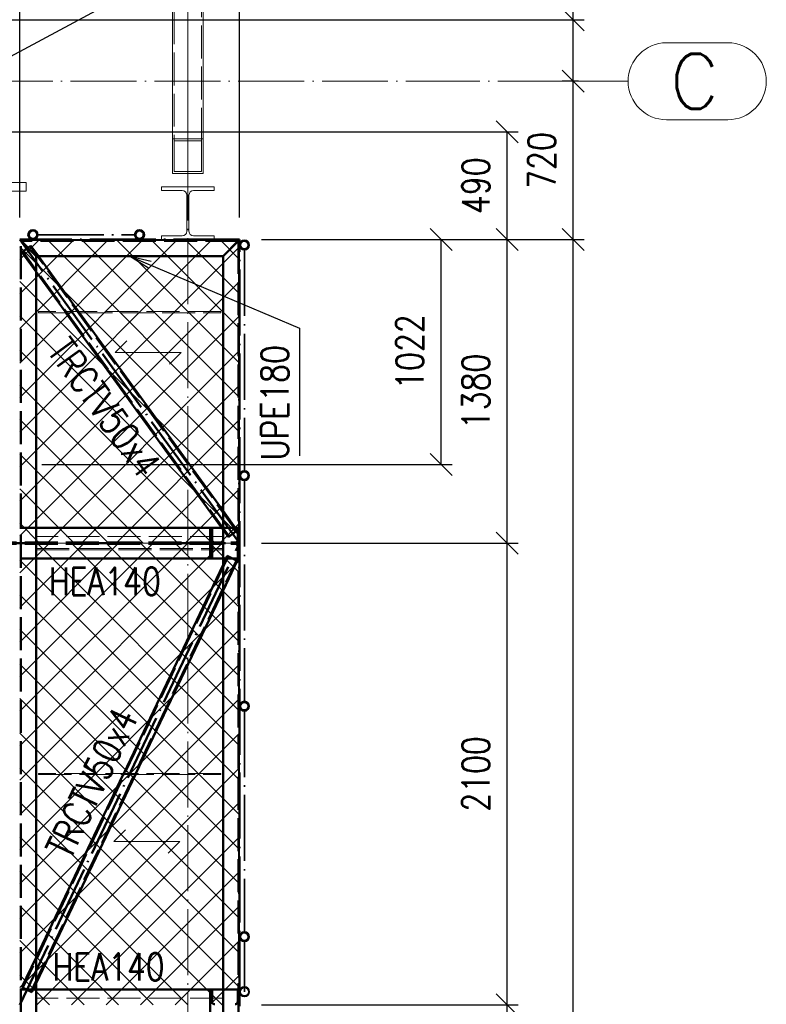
# Paper-space layout 'Layout1' of a CAD drawing. Extents: x -2 to 1243, y -36 to 596.
# Tile 36 of 84: x 326 to 393, y 403 to 492. Entities that reach past the tile are written whole.
import ezdxf

# ---------------------------------------------------------------- set-up
doc = ezdxf.new("R2010")
doc.units = 0
for name, pattern in [('ACAD_ISO02W100', [15, 12, -3]), ('ACAD_ISO04W100', [30.5, 24, -3, 0.5, -3]), ('HP_01_CER_B', [8, 5, -1, 1, -1])]:
    doc.linetypes.add(name, pattern=pattern)
doc.layers.get('0').update_dxf_attribs({"linetype": 'CONTINUOUS'})
doc.layers.get('DEFPOINTS').update_dxf_attribs({"color": 132, "linetype": 'CONTINUOUS'})
for name, color, linetype, lineweight in [('SS_1.ET-HALA_TaO-RASTR', 7, 'HP_01_CER_B', 13), ('SS_1.ET-HALA_TaO-SLOUP', 9, 'CONTINUOUS', 13), ('SS_1.ET-HALA_TaO-SLOUP2', 9, 'CONTINUOUS', 13), ('SS_2.ET-HALA_TaO-LAVKA_+8.000m', 134, 'CONTINUOUS', 50), ('SS_2.ET-HALA_TaO-LAVKA_+8.000m-PLECH', 90, 'CONTINUOUS', 13), ('SS_2.ET-HALA_TaO-LAVKA_+8.000m-PLECH-VYZTUHA', 150, 'CONTINUOUS', 13), ('SS_2.ET-HALA_TaO-LAVKA_+8.000m-ZABRADLI', 30, 'CONTINUOUS', 35), ('SS_KOTY', 3, 'CONTINUOUS', 25), ('SS_POPIS_PROFILU', 13, 'CONTINUOUS', 25), ('SS_SRAFY', 8, 'CONTINUOUS', 18)]:
    doc.layers.add(name, color=color, linetype=linetype, lineweight=lineweight)
doc.styles.add('ROMANS', font='romans.shx', dxfattribs={"width": 0.8})
doc.styles.add('romans.shx', font='romans.shx', dxfattribs={"height": 5})
doc.dimstyles.new('A-1_(2.5)_50AS', dxfattribs={"dimtxt": 2.5, "dimasz": 2, "dimexe": 1, "dimexo": 2, "dimgap": 0, "dimtad": 0, "dimdec": 1, "dimlfac": 50, "dimrnd": 1, "dimtxsty": 'ROMANS', "dimblk1": 'OBLIQUE', "dimblk2": 'OBLIQUE', "dimsah": 1, "dimcen": 2, "dimclrd": 256, "dimclre": 256, "dimclrt": 256, "dimadec": 1, "dimazin": 2, "dimtfac": 0.714286, "dimtdec": 1, "dimtmove": 0, "dimatfit": 3, "dimldrblk": 'OPEN', "dimfxl": 1, "dimtvp": 1.142857, "dimtfill": 1, "dimtolj": 1, "dimlwd": -1, "dimlwe": -1, "dimarcsym": 0})
pattern_1 = [(45, (82.1381, 105.12424), (-0.044901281, 0.044901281), [])]

# ---------------------------------------------------------------- blocks, each defined once
blk = doc.blocks.new('_Oblique')
at = {"color": 0, "linetype": 'ByBlock', "lineweight": -2}
blk.add_line((-0.5, -0.5), (0.5, 0.5), dxfattribs=at)
blk = doc.blocks.new('*D38')
at = {"layer": 'DEFPOINTS', "color": 0, "transparency": 16777216}
for p in [(345.538, 472.124, -7720), (375.885, 472.124), (345.538, 106.024, -7720.1)]:
    blk.add_point(p, dxfattribs=at)
at = {"layer": 'SS_KOTY', "transparency": 16777216}
for p, q in [((347.538, 472.124), (376.885, 472.124)), ((375.885, 106.024), (375.885, 472.124)), ((347.538, 106.024), (376.885, 106.024))]:
    blk.add_line(p, q, dxfattribs=at)
at = {"layer": 'SS_KOTY', "transparency": 16777216, "xscale": 2, "yscale": 2, "zscale": 2}
for p, rotation in [((375.885, 472.124), 90), ((375.885, 106.024), 270)]:
    blk.add_blockref('_Oblique', p, dxfattribs=dict(at, rotation=rotation))
at = {"layer": 'SS_KOTY', "transparency": 16777216, "insert": (373.028, 289.074), "char_height": 2.5, "attachment_point": 5, "rotation": 90, "style": 'ROMANS', "bg_fill": 3, "box_fill_scale": 1.1, "bg_fill_color": 256, "bg_fill_true_color": 13158600, "bg_fill_transparency": 0}
blk.add_mtext('\\A1;18305', dxfattribs=at)
blk = doc.blocks.new('_OPEN')
at = {"color": 0, "linetype": 'ByBlock'}
for p, q in [((-1, 0.167), (0, 0)), ((0, 0), (-1, -0.167)), ((0, 0), (-1, 0))]:
    blk.add_line(p, q, dxfattribs=at)
blk = doc.blocks.new('*D39')
at = {"layer": 'DEFPOINTS', "color": 0, "transparency": 16777216}
for p in [(375.885, 486.524), (378.385, 486.524), (345.538, 472.124, -7720)]:
    blk.add_point(p, dxfattribs=at)
at = {"layer": 'SS_KOTY', "transparency": 16777216}
for p, q in [((376.385, 486.524), (374.885, 486.524)), ((375.885, 472.124), (375.885, 486.524)), ((347.538, 472.124), (376.885, 472.124))]:
    blk.add_line(p, q, dxfattribs=at)
at = {"layer": 'SS_KOTY', "transparency": 16777216, "xscale": 2, "yscale": 2, "zscale": 2}
for p, rotation in [((375.885, 486.524), 90), ((375.885, 472.124), 270)]:
    blk.add_blockref('_Oblique', p, dxfattribs=dict(at, rotation=rotation))
at = {"layer": 'SS_KOTY', "transparency": 16777216, "insert": (373.028, 479.324), "char_height": 2.5, "attachment_point": 5, "rotation": 90, "style": 'ROMANS', "bg_fill": 3, "box_fill_scale": 1.1, "bg_fill_color": 256, "bg_fill_true_color": 13158600, "bg_fill_transparency": 0}
blk.add_mtext('\\A1;720', dxfattribs=at)
blk = doc.blocks.new('*D44')
at = {"layer": 'DEFPOINTS', "color": 0, "transparency": 16777216}
for p in [(345.538, 402.524, -7720), (369.885, 402.524), (345.538, 318.524, -7723.7)]:
    blk.add_point(p, dxfattribs=at)
at = {"layer": 'SS_KOTY', "transparency": 16777216}
for p, q in [((347.538, 402.524), (370.885, 402.524)), ((369.885, 318.524), (369.885, 402.524)), ((347.538, 318.524), (370.885, 318.524))]:
    blk.add_line(p, q, dxfattribs=at)
at = {"layer": 'SS_KOTY', "transparency": 16777216, "xscale": 2, "yscale": 2, "zscale": 2}
for p, rotation in [((369.885, 402.524), 90), ((369.885, 318.524), 270)]:
    blk.add_blockref('_Oblique', p, dxfattribs=dict(at, rotation=rotation))
at = {"layer": 'SS_KOTY', "transparency": 16777216, "insert": (367.028, 360.524), "char_height": 2.5, "attachment_point": 5, "rotation": 90, "style": 'ROMANS', "bg_fill": 3, "box_fill_scale": 1.1, "bg_fill_color": 256, "bg_fill_true_color": 13158600, "bg_fill_transparency": 0}
blk.add_mtext('\\A1;4200', dxfattribs=at)
blk = doc.blocks.new('*D45')
at = {"layer": 'DEFPOINTS', "color": 0, "transparency": 16777216}
for p in [(345.538, 444.524, -7723.7), (369.885, 444.524), (345.538, 402.524, -7720)]:
    blk.add_point(p, dxfattribs=at)
at = {"layer": 'SS_KOTY', "transparency": 16777216}
for p, q in [((347.538, 444.524), (370.885, 444.524)), ((369.885, 402.524), (369.885, 444.524)), ((347.538, 402.524), (370.885, 402.524))]:
    blk.add_line(p, q, dxfattribs=at)
at = {"layer": 'SS_KOTY', "transparency": 16777216, "xscale": 2, "yscale": 2, "zscale": 2}
for p, rotation in [((369.885, 444.524), 90), ((369.885, 402.524), 270)]:
    blk.add_blockref('_Oblique', p, dxfattribs=dict(at, rotation=rotation))
at = {"layer": 'SS_KOTY', "transparency": 16777216, "insert": (367.028, 423.524), "char_height": 2.5, "attachment_point": 5, "rotation": 90, "style": 'ROMANS', "bg_fill": 3, "box_fill_scale": 1.1, "bg_fill_color": 256, "bg_fill_true_color": 13158600, "bg_fill_transparency": 0}
blk.add_mtext('\\A1;2100', dxfattribs=at)
blk = doc.blocks.new('*D46')
at = {"layer": 'DEFPOINTS', "color": 0, "transparency": 16777216}
for p in [(345.538, 472.124, -7720), (369.885, 472.124), (345.538, 444.524, -7723.7)]:
    blk.add_point(p, dxfattribs=at)
at = {"layer": 'SS_KOTY', "transparency": 16777216}
for p, q in [((347.538, 472.124), (370.885, 472.124)), ((369.885, 444.524), (369.885, 472.124)), ((347.538, 444.524), (370.885, 444.524))]:
    blk.add_line(p, q, dxfattribs=at)
at = {"layer": 'SS_KOTY', "transparency": 16777216, "xscale": 2, "yscale": 2, "zscale": 2}
for p, rotation in [((369.885, 472.124), 90), ((369.885, 444.524), 270)]:
    blk.add_blockref('_Oblique', p, dxfattribs=dict(at, rotation=rotation))
at = {"layer": 'SS_KOTY', "transparency": 16777216, "insert": (367.028, 458.324), "char_height": 2.5, "attachment_point": 5, "rotation": 90, "style": 'ROMANS', "bg_fill": 3, "box_fill_scale": 1.1, "bg_fill_color": 256, "bg_fill_true_color": 13158600, "bg_fill_transparency": 0}
blk.add_mtext('\\A1;1380', dxfattribs=at)
blk = doc.blocks.new('*D47')
at = {"layer": 'DEFPOINTS', "color": 0, "transparency": 16777216}
for p in [(318.811, 481.924, -7722.3), (369.885, 481.924), (345.538, 472.124, -7720)]:
    blk.add_point(p, dxfattribs=at)
at = {"layer": 'SS_KOTY', "transparency": 16777216}
for p, q in [((320.811, 481.924), (370.885, 481.924)), ((369.885, 472.124), (369.885, 481.924)), ((347.538, 472.124), (370.885, 472.124))]:
    blk.add_line(p, q, dxfattribs=at)
at = {"layer": 'SS_KOTY', "transparency": 16777216, "xscale": 2, "yscale": 2, "zscale": 2}
for p, rotation in [((369.885, 481.924), 90), ((369.885, 472.124), 270)]:
    blk.add_blockref('_Oblique', p, dxfattribs=dict(at, rotation=rotation))
at = {"layer": 'SS_KOTY', "transparency": 16777216, "insert": (367.028, 477.024), "char_height": 2.5, "attachment_point": 5, "rotation": 90, "style": 'ROMANS', "bg_fill": 3, "box_fill_scale": 1.1, "bg_fill_color": 256, "bg_fill_true_color": 13158600, "bg_fill_transparency": 0}
blk.add_mtext('\\A1;490', dxfattribs=at)
blk = doc.blocks.new('*D48')
at = {"layer": 'DEFPOINTS', "color": 0, "transparency": 16777216}
for p in [(321.938, 492.124, -7720), (375.885, 492.124), (378.385, 486.524)]:
    blk.add_point(p, dxfattribs=at)
at = {"layer": 'SS_KOTY', "transparency": 16777216}
for p, q in [((375.885, 492.124), (375.885, 499.267)), ((323.938, 492.124), (376.885, 492.124)), ((375.885, 486.524), (375.885, 492.124)), ((376.385, 486.524), (374.885, 486.524))]:
    blk.add_line(p, q, dxfattribs=at)
at = {"layer": 'SS_KOTY', "transparency": 16777216, "xscale": 2, "yscale": 2, "zscale": 2}
for p, rotation in [((375.885, 492.124), 90), ((375.885, 486.524), 270)]:
    blk.add_blockref('_Oblique', p, dxfattribs=dict(at, rotation=rotation))
at = {"layer": 'SS_KOTY', "transparency": 16777216, "insert": (373.028, 496.696), "char_height": 2.5, "attachment_point": 5, "rotation": 90, "style": 'ROMANS', "bg_fill": 3, "box_fill_scale": 1.1, "bg_fill_color": 256, "bg_fill_true_color": 13158600, "bg_fill_transparency": 0}
blk.add_mtext('\\A1;280', dxfattribs=at)
blk = doc.blocks.new('*D49')
at = {"layer": 'DEFPOINTS', "color": 0, "transparency": 16777216}
for p in [(345.538, 540.474), (325.538, 472.124, -7720.1), (345.538, 472.124, -7720)]:
    blk.add_point(p, dxfattribs=at)
at = {"layer": 'SS_KOTY', "transparency": 16777216}
for p, q in [((325.538, 474.124), (325.538, 541.474)), ((345.538, 474.124), (345.538, 541.474)), ((325.538, 540.474), (345.538, 540.474))]:
    blk.add_line(p, q, dxfattribs=at)
at = {"layer": 'SS_KOTY', "transparency": 16777216, "xscale": 2, "yscale": 2, "zscale": 2, "rotation": 180}
blk.add_blockref('_Oblique', (325.538, 540.474), dxfattribs=at)
at = {"layer": 'SS_KOTY', "transparency": 16777216, "xscale": 2, "yscale": 2, "zscale": 2}
blk.add_blockref('_Oblique', (345.538, 540.474), dxfattribs=at)
at = {"layer": 'SS_KOTY', "transparency": 16777216, "insert": (335.538, 543.331), "char_height": 2.5, "attachment_point": 5, "style": 'ROMANS', "bg_fill": 3, "box_fill_scale": 1.1, "bg_fill_color": 256, "bg_fill_true_color": 13158600, "bg_fill_transparency": 0}
blk.add_mtext('\\A1;1000', dxfattribs=at)
blk = doc.blocks.new('*D50')
at = {"layer": 'DEFPOINTS', "color": 0, "transparency": 16777216}
for p in [(258.938, 540.474), (258.938, 492.124, -7720.1), (325.538, 472.124, -7720.1)]:
    blk.add_point(p, dxfattribs=at)
at = {"layer": 'SS_KOTY', "transparency": 16777216}
for p, q in [((258.938, 494.124), (258.938, 541.474)), ((325.538, 474.124), (325.538, 541.474)), ((325.538, 540.474), (258.938, 540.474))]:
    blk.add_line(p, q, dxfattribs=at)
at = {"layer": 'SS_KOTY', "transparency": 16777216, "xscale": 2, "yscale": 2, "zscale": 2, "rotation": 180}
blk.add_blockref('_Oblique', (258.938, 540.474), dxfattribs=at)
at = {"layer": 'SS_KOTY', "transparency": 16777216, "xscale": 2, "yscale": 2, "zscale": 2}
blk.add_blockref('_Oblique', (325.538, 540.474), dxfattribs=at)
at = {"layer": 'SS_KOTY', "transparency": 16777216, "insert": (292.238, 543.331), "char_height": 2.5, "attachment_point": 5, "style": 'ROMANS', "bg_fill": 3, "box_fill_scale": 1.1, "bg_fill_color": 256, "bg_fill_true_color": 13158600, "bg_fill_transparency": 0}
blk.add_mtext('\\A1;3330', dxfattribs=at)
blk = doc.blocks.new('*D54')
at = {"layer": 'DEFPOINTS', "color": 0, "transparency": 16777216}
for p in [(345.538, 472.124, -7720.1), (363.885, 472.124), (325.538, 451.684, -7720.1)]:
    blk.add_point(p, dxfattribs=at)
at = {"layer": 'SS_KOTY', "transparency": 16777216}
for p, q in [((347.538, 472.124), (364.885, 472.124)), ((363.885, 451.684), (363.885, 472.124)), ((327.538, 451.684), (364.885, 451.684))]:
    blk.add_line(p, q, dxfattribs=at)
at = {"layer": 'SS_KOTY', "transparency": 16777216, "xscale": 2, "yscale": 2, "zscale": 2}
for p, rotation in [((363.885, 472.124), 90), ((363.885, 451.684), 270)]:
    blk.add_blockref('_Oblique', p, dxfattribs=dict(at, rotation=rotation))
at = {"layer": 'SS_KOTY', "transparency": 16777216, "insert": (361.028, 461.904), "char_height": 2.5, "attachment_point": 5, "rotation": 90, "style": 'ROMANS', "bg_fill": 3, "box_fill_scale": 1.1, "bg_fill_color": 256, "bg_fill_true_color": 13158600, "bg_fill_transparency": 0}
blk.add_mtext('\\A1;1022', dxfattribs=at)
blk = doc.blocks.new('*D58')
at = {"layer": 'DEFPOINTS', "color": 0, "transparency": 16777216}
for p in [(325.538, 534.474), (322.138, 519.562, -7720.1), (325.538, 472.124, -7720.1)]:
    blk.add_point(p, dxfattribs=at)
at = {"layer": 'SS_KOTY', "transparency": 16777216}
for p, q in [((322.138, 521.562), (322.138, 535.474)), ((325.538, 474.124), (325.538, 535.474)), ((322.138, 534.474), (325.538, 534.474)), ((325.538, 534.474), (332.395, 534.474))]:
    blk.add_line(p, q, dxfattribs=at)
at = {"layer": 'SS_KOTY', "transparency": 16777216, "xscale": 2, "yscale": 2, "zscale": 2, "rotation": 180}
blk.add_blockref('_Oblique', (322.138, 534.474), dxfattribs=at)
at = {"layer": 'SS_KOTY', "transparency": 16777216, "xscale": 2, "yscale": 2, "zscale": 2}
blk.add_blockref('_Oblique', (325.538, 534.474), dxfattribs=at)
at = {"layer": 'SS_KOTY', "transparency": 16777216, "insert": (329.967, 537.331), "char_height": 2.5, "attachment_point": 5, "style": 'ROMANS', "bg_fill": 3, "box_fill_scale": 1.1, "bg_fill_color": 256, "bg_fill_true_color": 13158600, "bg_fill_transparency": 0}
blk.add_mtext('\\A1;170', dxfattribs=at)

psp = doc.layouts.get("Layout1")

# ---------------------------------------------------------------- linework, layer by layer
at = {"layer": 'SS_1.ET-HALA_TaO-RASTR', "linetype": 'Continuous', "ltscale": 0.25}
for p, q in [((389.9565, 490.0242), (384.385, 490.0242)), ((384.385, 483.0242), (389.9565, 483.0242))]:
    psp.add_line(p, q, dxfattribs=at)
for centre, start, end in [((384.385, 486.5242), 90, 270), ((389.9565, 486.5242), 270, 90)]:
    psp.add_arc(centre, 3.5, start, end, dxfattribs=at)
at = {"layer": 'SS_2.ET-HALA_TaO-LAVKA_+8.000m', "color": 3, "linetype": 'ACAD_ISO02W100', "ltscale": 0.25}
for p, q in [((325.5381, 445.9242), (327.0381, 445.9242)), ((342.8781, 443.1242), (342.8781, 445.9242)), ((343.0481, 445.9242), (343.0481, 444.8192)), ((344.0381, 445.8785), (344.5831, 445.1263)), ((344.5183, 445.0794), (344.0381, 445.7421)), ((344.5183, 445.0794), (344.5831, 445.1263)), ((343.0481, 444.2292), (343.0481, 443.1242)), ((344.4975, 443.3158), (325.8203, 404.0938)), ((344.0381, 442.5372), (344.4252, 443.3502)), ((327.0381, 443.1242), (325.5381, 443.1242)), ((335.0081, 423.5742), (334.9605, 423.4742)), ((334.9605, 423.4742), (335.0081, 423.5742)), ((335.0967, 423.5742), (335.0491, 423.4742)), ((335.9795, 423.4742), (336.0271, 423.5742)), ((336.0681, 423.4742), (336.1157, 423.5742)), ((336.1157, 423.5742), (336.0681, 423.4742)), ((325.7481, 404.1282), (327.0381, 406.8372)), ((325.5381, 403.9242), (327.0381, 403.9242)), ((325.7481, 404.1282), (325.8203, 404.0938)), ((325.7481, 404.1282), (326.651, 403.6983)), ((327.0381, 404.5113), (326.651, 403.6983)), ((342.8781, 401.1242), (342.8781, 403.9242)), ((343.0481, 403.9242), (343.0481, 402.8192))]:
    psp.add_line(p, q, dxfattribs=at)
at = {"layer": 'SS_2.ET-HALA_TaO-LAVKA_+8.000m', "color": 1, "linetype": 'Continuous', "ltscale": 0.25}
for p, q in [((327.0381, 445.9242), (343.9061, 445.9242)), ((344.0381, 443.1242), (327.0381, 443.1242)), ((335.0081, 423.5742), (344.0381, 442.5372)), ((344.0381, 440.2113), (336.1157, 423.5742)), ((336.0681, 423.4742), (327.0381, 404.5113)), ((327.0381, 406.8372), (334.9605, 423.4742)), ((327.0381, 403.9242), (344.0381, 403.9242))]:
    psp.add_line(p, q, dxfattribs=at)
at = {"layer": 'SS_2.ET-HALA_TaO-LAVKA_+8.000m', "color": 3, "linetype": 'ACAD_ISO02W100', "ltscale": 0.25, "extrusion": (7.57912e-14, 3.13938e-14, -1)}
psp.add_arc((-343.2881, 444.8192), 0.24, 270, 0, dxfattribs=at)
at = {"layer": 'SS_2.ET-HALA_TaO-LAVKA_+8.000m', "color": 3, "linetype": 'ACAD_ISO02W100', "ltscale": 0.25, "extrusion": (0, 0, -1)}
psp.add_arc((-343.2881, 444.2292), 0.24, 0, 90, dxfattribs=at)
at = {"layer": 'SS_2.ET-HALA_TaO-LAVKA_+8.000m', "color": 3, "linetype": 'ACAD_ISO02W100', "ltscale": 0.25, "extrusion": (-7.57912e-14, -3.13938e-14, -1)}
psp.add_arc((-343.2881, 402.8192), 0.24, 270, 0, dxfattribs=at)
at = {"layer": 'SS_2.ET-HALA_TaO-LAVKA_+8.000m-PLECH', "color": 7}
for p, q in [((335.1703, 418.4511, -7720.1), (334.1097, 417.3904, -7720.1)), ((334.1097, 417.3904, -7720.1), (340.1097, 417.3904, -7720.1)), ((340.1097, 417.3904, -7720.1), (339.049, 416.3298, -7720.1))]:
    psp.add_line(p, q, dxfattribs=at)
at = {"layer": 'SS_2.ET-HALA_TaO-LAVKA_+8.000m-PLECH-VYZTUHA', "color": 3, "linetype": 'ACAD_ISO02W100', "ltscale": 0.25}
for p, q in [((344.0381, 445.1242), (327.0381, 445.1242)), ((327.0381, 444.0442), (344.0381, 444.0442)), ((327.0381, 443.9242), (344.0381, 443.9242)), ((343.8381, 423.5742), (327.2381, 423.5742)), ((327.2381, 423.5742), (327.2381, 423.4742)), ((343.8381, 423.4742), (343.8381, 423.5742)), ((327.2381, 423.4742), (343.8381, 423.4742)), ((344.0381, 403.1242), (327.0381, 403.1242))]:
    psp.add_line(p, q, dxfattribs=at)

# ---------------------------------------------------------------- texts
at = {"layer": 'SS_1.ET-HALA_TaO-RASTR', "color": 7, "style": 'romans.shx'}
psp.add_text('C', height=5, dxfattribs=at).set_placement((384.6787, 484.0242))
at = {"layer": 'SS_POPIS_PROFILU', "color": 13, "style": 'romans.shx', "width": 0.8}
for p in [(328.1805, 439.7896), (328.5211, 404.7402)]:
    psp.add_text('HEA140', height=2.5, dxfattribs=at).set_placement(p)
psp.add_text('TRCTV50x4', height=2.5, rotation=64.536655, dxfattribs=at).set_placement((330.1276, 415.6511))

# ---------------------------------------------------------------- dimensions: what is measured, and where the dimension line sits
at = {"layer": 'SS_KOTY'}
dim = psp.add_linear_dim(base=(375.885, 472.1242), p1=(345.5381, 106.0242, -7720.1), p2=(345.5381, 472.1242, -7720), angle=90, dimstyle='A-1_(2.5)_50AS', override={"dimtmove": 1}, dxfattribs=at)
dim.commit()
dim.dimension.update_dxf_attribs({"geometry": '*D38', "text_midpoint": (373.0279, 289.0742)})

# ---------------------------------------------------------------- next in the draw order: dimensions: what is measured, and where the dimension line sits
for base, p1, p2, picture, middle in [((375.885, 486.5242), (345.5381, 472.1242, -7720), (378.385, 486.5242), '*D39', (373.0279, 479.3242)), ((369.885, 402.5242), (345.5381, 318.5242, -7723.7), (345.5381, 402.5242, -7720), '*D44', (367.0279, 360.5242))]:
    dim = psp.add_linear_dim(base=base, p1=p1, p2=p2, angle=90, dimstyle='A-1_(2.5)_50AS', override={"dimtmove": 1}, dxfattribs=at)
    dim.commit()
    dim.dimension.update_dxf_attribs({"geometry": picture, "text_midpoint": middle})

# ---------------------------------------------------------------- next in the draw order: dimensions: what is measured, and where the dimension line sits
dim = psp.add_linear_dim(base=(375.885, 492.1242), p1=(378.385, 486.5242), p2=(321.9381, 492.1242, -7720), angle=90, dimstyle='A-1_(2.5)_50AS', dxfattribs=at)
dim.commit()
dim.dimension.update_dxf_attribs({"geometry": '*D48', "text_midpoint": (375.885, 496.6957), "dimtype": 160})
dim = psp.add_linear_dim(base=(369.885, 444.5242), p1=(345.5381, 402.5242, -7720), p2=(345.5381, 444.5242, -7723.7), angle=90, dimstyle='A-1_(2.5)_50AS', override={"dimtmove": 1}, dxfattribs=at)
dim.commit()
dim.dimension.update_dxf_attribs({"geometry": '*D45', "text_midpoint": (367.0279, 423.5242)})

# ---------------------------------------------------------------- next in the draw order: hatches: boundary and pattern name
at = {"layer": 'SS_SRAFY'}
h = psp.add_hatch(dxfattribs=at)
h.set_pattern_fill('ANSI31', color=5, scale=0.02, style=0)
h.set_pattern_definition(pattern_1)
h.paths.add_polyline_path([(345.9831, 430.1359, 1), (345.9831, 429.2459, 1)], flags=0)
h.paths.add_polyline_path([(345.9831, 430.0359, 1), (345.9831, 429.3459, 1)], flags=0)
h = psp.add_hatch(dxfattribs=at)
h.set_pattern_fill('ANSI31', color=5, scale=0.02, style=0)
h.set_pattern_definition(pattern_1)
h.paths.add_polyline_path([(345.9831, 409.1692, 1), (345.9831, 408.2792, 1)], flags=0)
h.paths.add_polyline_path([(345.9831, 409.0692, 1), (345.9831, 408.3792, 1)], flags=0)
h = psp.add_hatch(dxfattribs=at)
h.set_pattern_fill('ANSI31', color=5, scale=0.02, style=0)
h.set_pattern_definition(pattern_1)
h.paths.add_polyline_path([(345.9831, 404.1692, 1), (345.9831, 403.2792, 1)], flags=0)
h.paths.add_polyline_path([(345.9831, 404.1112, 1), (345.9831, 403.3372, 1)], flags=0)

# ---------------------------------------------------------------- next in the draw order: linework, layer by layer
at = {"layer": 'SS_1.ET-HALA_TaO-RASTR', "linetype": 'ACAD_ISO04W100', "ltscale": 0.25}
for p, q in [((361.4083, 486.5242), (375.885, 486.5242)), ((375.885, 486.5242), (380.885, 486.5242))]:
    psp.add_line(p, q, dxfattribs=at)
at = {"layer": 'SS_2.ET-HALA_TaO-LAVKA_+8.000m', "color": 3, "linetype": 'ACAD_ISO02W100', "ltscale": 0.25}
for p, q in [((326.5787, 403.7327), (345.2559, 442.9546)), ((345.3281, 442.9203), (344.0381, 440.2113)), ((344.0381, 403.9242), (345.5381, 403.9242)), ((345.3681, 403.9242), (345.3681, 402.8192))]:
    psp.add_line(p, q, dxfattribs=at)
at = {"layer": 'SS_2.ET-HALA_TaO-LAVKA_+8.000m', "color": 1, "linetype": 'Continuous', "ltscale": 0.25}
psp.add_line((345.5381, 402.6242), (345.5381, 402.4242), dxfattribs=at)
at = {"layer": 'SS_2.ET-HALA_TaO-LAVKA_+8.000m', "color": 3, "linetype": 'ACAD_ISO02W100', "ltscale": 0.25, "extrusion": (3.13938e-14, -7.57912e-14, -1)}
psp.add_arc((-345.1281, 402.8192), 0.24, 180, 270, dxfattribs=at)
at = {"layer": 'SS_2.ET-HALA_TaO-LAVKA_+8.000m-ZABRADLI', "color": 7, "linetype": 'ACAD_ISO04W100', "ltscale": 0.25}
for p, q in [((345.9831, 429.2459), (345.9831, 409.1693)), ((345.9831, 404.7442), (345.9831, 408.2792))]:
    psp.add_line(p, q, dxfattribs=at)
at = {"layer": 'SS_2.ET-HALA_TaO-LAVKA_+8.000m-ZABRADLI', "color": 1, "linetype": 'Continuous', "ltscale": 0.25}
for centre, radius in [((345.9831, 429.6909), 0.445), ((345.9831, 429.6909), 0.345), ((345.9831, 408.7242), 0.445), ((345.9831, 408.7242), 0.345), ((345.9831, 403.7242), 0.445), ((345.9831, 403.7242), 0.387)]:
    psp.add_circle(centre, radius, dxfattribs=at)
at = {"layer": 'SS_2.ET-HALA_TaO-LAVKA_+8.000m-ZABRADLI', "color": 7, "linetype": 'ACAD_ISO04W100', "ltscale": 0.25, "extrusion": (1, 0, 0)}
psp.add_arc((404.7442, 0, 345.9831), 1.02, 180, 270, dxfattribs=at)

# ---------------------------------------------------------------- next in the draw order: dimensions: what is measured, and where the dimension line sits
at = {"layer": 'SS_KOTY'}
dim = psp.add_linear_dim(base=(369.885, 472.1242), p1=(345.5381, 444.5242, -7723.7), p2=(345.5381, 472.1242, -7720), angle=90, dimstyle='A-1_(2.5)_50AS', override={"dimtmove": 1}, dxfattribs=at)
dim.commit()
dim.dimension.update_dxf_attribs({"geometry": '*D46', "text_midpoint": (367.0279, 458.3242)})

# ---------------------------------------------------------------- next in the draw order: hatches: boundary and pattern name
at = {"layer": 'SS_SRAFY'}
h = psp.add_hatch(dxfattribs=at)
h.set_pattern_fill('ANSI37', color=8, scale=0.7, angle=180, style=0)
h.set_pattern_definition([(225, (335.538, 423.5242), (1.57154, -1.57154), []), (315, (335.538, 423.5242), (1.57154, 1.57154), [])])
h.paths.add_polyline_path([(345.5381, 444.5242), (325.5381, 444.5242), (325.5381, 402.5242), (345.5381, 402.5242)], flags=0)

# ---------------------------------------------------------------- next in the draw order: linework, layer by layer
at = {"layer": 'SS_2.ET-HALA_TaO-LAVKA_+8.000m', "color": 3, "linetype": 'ACAD_ISO02W100', "ltscale": 0.25}
for p, q in [((344.0381, 447.4464), (345.3281, 445.6662)), ((343.9061, 445.9242), (345.5381, 445.9242)), ((344.5183, 445.0794), (345.3281, 445.6662)), ((344.5831, 445.1263), (345.3281, 445.6662)), ((344.5831, 445.1263), (345.2633, 445.6192)), ((345.3681, 445.9242), (345.3681, 444.8192)), ((322.2481, 444.5792), (345.5381, 444.5792)), ((322.2481, 444.4692), (345.5381, 444.4692)), ((345.3681, 444.2292), (345.3681, 443.1242)), ((345.3281, 442.9203), (344.4252, 443.3502)), ((345.5381, 443.1242), (344.0381, 443.1242))]:
    psp.add_line(p, q, dxfattribs=at)
at = {"layer": 'SS_2.ET-HALA_TaO-LAVKA_+8.000m', "color": 7, "linetype": 'ACAD_ISO04W100', "ltscale": 0.25}
for p in [(322.1381, 444.5242), (325.5381, 402.5242)]:
    psp.add_line(p, (345.5381, 444.5242), dxfattribs=at)
at = {"layer": 'SS_2.ET-HALA_TaO-LAVKA_+8.000m', "color": 3, "linetype": 'ACAD_ISO02W100', "ltscale": 0.25, "extrusion": (-3.13938e-14, 7.57912e-14, -1)}
psp.add_arc((-345.1281, 444.8192), 0.24, 180, 270, dxfattribs=at)
at = {"layer": 'SS_2.ET-HALA_TaO-LAVKA_+8.000m', "color": 3, "linetype": 'ACAD_ISO02W100', "ltscale": 0.25, "extrusion": (0, 0, -1)}
psp.add_arc((-345.1281, 444.2292), 0.24, 90, 180, dxfattribs=at)
at = {"layer": 'SS_2.ET-HALA_TaO-LAVKA_+8.000m-PLECH', "color": 7, "linetype": 'Continuous', "ltscale": 0.25}
for p, q in [((325.5381, 444.5242), (345.5381, 444.5242)), ((345.5381, 444.5242), (345.5381, 402.5242))]:
    psp.add_line(p, q, dxfattribs=at)
at = {"layer": 'SS_2.ET-HALA_TaO-LAVKA_+8.000m-ZABRADLI', "color": 7, "linetype": 'ACAD_ISO04W100', "ltscale": 0.25}
psp.add_line((345.9831, 450.2126), (345.9831, 430.1359), dxfattribs=at)

# ---------------------------------------------------------------- next in the draw order: dimensions: what is measured, and where the dimension line sits
at = {"layer": 'SS_KOTY'}
dim = psp.add_linear_dim(base=(369.885, 481.9242), p1=(345.5381, 472.1242, -7720), p2=(318.8112, 481.9242, -7722.3), angle=90, dimstyle='A-1_(2.5)_50AS', override={"dimtmove": 1}, dxfattribs=at)
dim.commit()
dim.dimension.update_dxf_attribs({"geometry": '*D47', "text_midpoint": (367.0279, 477.0242)})

# ---------------------------------------------------------------- next in the draw order: dimensions: what is measured, and where the dimension line sits
dim = psp.add_linear_dim(base=(345.5381, 540.4736), p1=(325.5381, 472.1242, -7720.1), p2=(345.5381, 472.1242, -7720), dimstyle='A-1_(2.5)_50AS', dxfattribs=at)
dim.commit()
dim.dimension.update_dxf_attribs({"geometry": '*D49', "text_midpoint": (335.5381, 543.3307)})

# ---------------------------------------------------------------- next in the draw order: linework, layer by layer
at = {"layer": 'SS_1.ET-HALA_TaO-SLOUP2', "color": 5, "linetype": 'Continuous', "ltscale": 0.25}
for p, q in [((339.4381, 496.8264), (339.4381, 481.2824)), ((342.2381, 481.2824), (342.2381, 496.8264)), ((339.4381, 481.2824), (342.2381, 481.2824)), ((339.4381, 481.2824), (339.4381, 478.1288)), ((339.5981, 481.1022), (342.0781, 481.1022)), ((339.5981, 478.309), (339.5981, 481.1022)), ((342.0781, 481.1022), (342.0781, 478.309)), ((342.2381, 478.1288), (342.2381, 481.2824)), ((339.5981, 478.309), (342.0781, 478.309)), ((339.4381, 478.1288), (342.2381, 478.1288)), ((343.2381, 476.9242), (338.4381, 476.9242)), ((338.4381, 476.9242), (338.4381, 476.5842)), ((338.4381, 476.5842), (340.3181, 476.5842)), ((341.3581, 476.5842), (343.2381, 476.5842)), ((343.2381, 476.5842), (343.2381, 476.9242))]:
    psp.add_line(p, q, dxfattribs=at)
at = {"layer": 'SS_1.ET-HALA_TaO-SLOUP2', "color": 9, "linetype": 'ACAD_ISO02W100', "ltscale": 0.25}
for p, q in [((339.5981, 496.6462), (339.5981, 481.1022)), ((342.0781, 481.1022), (342.0781, 496.6462))]:
    psp.add_line(p, q, dxfattribs=at)
at = {"layer": 'SS_1.ET-HALA_TaO-SLOUP2', "color": 9, "linetype": 'ACAD_ISO04W100', "ltscale": 0.25}
psp.add_line((340.8381, 479.7056), (340.8381, 495.2496), dxfattribs=at)
at = {"layer": 'SS_1.ET-HALA_TaO-SLOUP2', "color": 5, "linetype": 'Continuous', "ltscale": 0.25, "extrusion": (-3.58786e-14, -8.66185e-14, -1)}
psp.add_arc((-340.3181, 476.1642), 0.42, 90, 180, dxfattribs=at)
at = {"layer": 'SS_1.ET-HALA_TaO-SLOUP2', "color": 5, "linetype": 'Continuous', "ltscale": 0.25, "extrusion": (8.66185e-14, -3.58786e-14, -1)}
psp.add_arc((-341.3581, 476.1642), 0.42, 0, 90, dxfattribs=at)

# ---------------------------------------------------------------- next in the draw order: dimensions: what is measured, and where the dimension line sits
at = {"layer": 'SS_KOTY'}
dim = psp.add_linear_dim(base=(258.9381, 540.4736), p1=(325.5381, 472.1242, -7720.1), p2=(258.9381, 492.1242, -7720.1), dimstyle='A-1_(2.5)_50AS', override={"dimtmove": 1}, dxfattribs=at)
dim.commit()
dim.dimension.update_dxf_attribs({"geometry": '*D50', "text_midpoint": (292.2381, 543.3307)})

# ---------------------------------------------------------------- next in the draw order: dimensions: what is measured, and where the dimension line sits
dim = psp.add_linear_dim(base=(363.885, 472.1242), p1=(325.5381, 451.6842, -7720.1), p2=(345.5381, 472.1242, -7720.1), angle=90, dimstyle='A-1_(2.5)_50AS', dxfattribs=at)
dim.commit()
dim.dimension.update_dxf_attribs({"geometry": '*D54', "text_midpoint": (361.0279, 461.9042)})

# ---------------------------------------------------------------- next in the draw order: hatches: boundary and pattern name
at = {"layer": 'SS_SRAFY'}
h = psp.add_hatch(dxfattribs=at)
h.set_pattern_fill('ANSI31', color=5, scale=0.02, style=0)
h.set_pattern_definition(pattern_1)
h.paths.add_polyline_path([(336.4381, 473.0142, 1), (336.4381, 472.1242, 1)], flags=0)
h.paths.add_polyline_path([(336.4381, 472.9142, 1), (336.4381, 472.2242, 1)], flags=0)
h = psp.add_hatch(dxfattribs=at)
h.set_pattern_fill('ANSI31', color=5, scale=0.02, style=0)
h.set_pattern_definition(pattern_1)
h.paths.add_polyline_path([(345.9831, 472.0692, 1), (345.9831, 471.1792, 1)], flags=0)
h.paths.add_polyline_path([(345.9831, 471.9692, 1), (345.9831, 471.2792, 1)], flags=0)
h = psp.add_hatch(dxfattribs=at)
h.set_pattern_fill('ANSI31', color=5, scale=0.02, style=0)
h.set_pattern_definition(pattern_1)
h.paths.add_polyline_path([(345.9831, 451.1026, 1), (345.9831, 450.2126, 1)], flags=0)
h.paths.add_polyline_path([(345.9831, 451.0026, 1), (345.9831, 450.3126, 1)], flags=0)

# ---------------------------------------------------------------- next in the draw order: linework, layer by layer
at = {"layer": 'SS_1.ET-HALA_TaO-RASTR', "linetype": 'ACAD_ISO04W100', "ltscale": 0.25}
psp.add_line((340.8381, 46.8653), (340.8381, 524.5623), dxfattribs=at)
at = {"layer": 'SS_1.ET-HALA_TaO-SLOUP2', "color": 5, "linetype": 'Continuous', "ltscale": 0.25}
for p, q in [((340.7381, 476.1642), (340.7381, 472.8842)), ((340.9381, 472.8842), (340.9381, 476.1642)), ((340.3181, 472.4642), (338.4381, 472.4642)), ((338.4381, 472.4642), (338.4381, 472.1242)), ((343.2381, 472.1242), (338.4381, 472.1242)), ((343.2381, 472.4642), (341.3581, 472.4642)), ((343.2381, 472.1242), (343.2381, 472.4642))]:
    psp.add_line(p, q, dxfattribs=at)
at = {"layer": 'SS_1.ET-HALA_TaO-SLOUP2', "color": 5, "linetype": 'Continuous', "ltscale": 0.25, "extrusion": (-3.58786e-14, 8.66185e-14, -1)}
psp.add_arc((-340.3181, 472.8842), 0.42, 180, 270, dxfattribs=at)
at = {"layer": 'SS_1.ET-HALA_TaO-SLOUP2', "color": 5, "linetype": 'Continuous', "ltscale": 0.25, "extrusion": (8.66185e-14, 3.58786e-14, -1)}
psp.add_arc((-341.3581, 472.8842), 0.42, 270, 0, dxfattribs=at)
at = {"layer": 'SS_2.ET-HALA_TaO-LAVKA_+8.000m', "color": 3, "linetype": 'ACAD_ISO02W100', "ltscale": 0.25}
for p, q in [((344.0381, 470.6242), (345.4281, 472.0142)), ((345.4181, 472.0042), (345.5381, 472.1242)), ((345.5381, 472.1242), (345.4181, 472.0042)), ((345.4181, 472.0042), (345.4281, 472.0142)), ((345.4281, 472.0142), (345.4181, 472.0042)), ((345.4281, 472.0142), (345.4181, 472.0042)), ((345.4281, 472.0142), (345.5381, 472.1242)), ((345.5381, 472.1242), (345.4281, 472.0142)), ((345.4281, 472.0142), (345.4281, 318.5242)), ((326.5579, 471.5691), (325.7481, 470.9823)), ((326.5579, 471.5691), (325.8129, 471.0293)), ((326.2885, 471.3739), (325.8129, 471.0293)), ((344.5831, 445.1263), (325.8129, 471.0293)), ((326.4931, 471.5221), (326.2885, 471.3739)), ((326.2885, 471.3739), (327.0381, 470.6242)), ((345.2633, 445.6192), (326.4931, 471.5221)), ((326.5579, 471.5691), (327.2425, 470.6242)), ((327.0381, 469.2021), (325.7481, 470.9823)), ((329.7395, 465.4742), (329.667, 465.5742)), ((329.7658, 465.5742), (329.8383, 465.4742)), ((330.902, 465.5742), (330.9744, 465.4742))]:
    psp.add_line(p, q, dxfattribs=at)
at = {"layer": 'SS_2.ET-HALA_TaO-LAVKA_+8.000m', "color": 1, "linetype": 'Continuous', "ltscale": 0.25}
for p, q in [((345.4181, 472.0042), (344.0381, 470.6242)), ((327.0381, 470.6242), (344.0381, 470.6242)), ((327.0381, 470.6242), (327.0381, 318.5242)), ((327.2425, 470.6242), (330.902, 465.5742)), ((344.0381, 318.5242), (344.0381, 470.6242)), ((329.667, 465.5742), (327.0381, 469.2021)), ((344.0381, 445.7421), (329.7395, 465.4742)), ((330.9744, 465.4742), (344.0381, 447.4464))]:
    psp.add_line(p, q, dxfattribs=at)
at = {"layer": 'SS_2.ET-HALA_TaO-LAVKA_+8.000m', "color": 7, "linetype": 'ACAD_ISO04W100', "ltscale": 0.25}
psp.add_line((345.5381, 318.5242), (345.5381, 472.1242), dxfattribs=at)
at = {"layer": 'SS_2.ET-HALA_TaO-LAVKA_+8.000m-PLECH', "color": 7, "linetype": 'Continuous', "ltscale": 0.25}
psp.add_line((345.5381, 472.1242), (345.5381, 444.5242), dxfattribs=at)
at = {"layer": 'SS_2.ET-HALA_TaO-LAVKA_+8.000m-PLECH', "color": 7}
for p, q in [((335.2948, 462.912, -7720.1), (334.2342, 461.8513, -7720.1)), ((334.2342, 461.8513, -7720.1), (340.2342, 461.8513, -7720.1)), ((340.2342, 461.8513, -7720.1), (339.1735, 460.7906, -7720.1))]:
    psp.add_line(p, q, dxfattribs=at)
at = {"layer": 'SS_2.ET-HALA_TaO-LAVKA_+8.000m-PLECH-VYZTUHA', "color": 3, "linetype": 'ACAD_ISO02W100', "ltscale": 0.25}
for p, q in [((343.8381, 465.5742), (327.2381, 465.5742)), ((327.2381, 465.5742), (327.2381, 465.4742)), ((327.2381, 465.4742), (343.8381, 465.4742)), ((343.8381, 465.4742), (343.8381, 465.5742))]:
    psp.add_line(p, q, dxfattribs=at)
at = {"layer": 'SS_2.ET-HALA_TaO-LAVKA_+8.000m-ZABRADLI', "color": 7, "linetype": 'ACAD_ISO04W100', "ltscale": 0.25}
for p, q in [((345.4781, 472.0042), (345.4781, 402.6242)), ((345.9831, 471.1792), (345.9831, 451.1026))]:
    psp.add_line(p, q, dxfattribs=at)
at = {"layer": 'SS_2.ET-HALA_TaO-LAVKA_+8.000m-ZABRADLI', "color": 1, "linetype": 'Continuous', "ltscale": 0.25}
for centre, radius in [((336.4381, 472.5692), 0.445), ((336.4381, 472.5692), 0.345), ((345.9831, 471.6242), 0.445), ((345.9831, 471.6242), 0.345), ((345.9831, 450.6576), 0.445), ((345.9831, 450.6576), 0.345)]:
    psp.add_circle(centre, radius, dxfattribs=at)
at = {"layer": 'SS_POPIS_PROFILU', "color": 0, "linetype": 'ByBlock'}
for p, q in [((337.2492, 469.5365), (335.5381, 470.6242)), ((335.5381, 470.6242), (337.5095, 470.1502)), ((335.5381, 470.6242), (337.3794, 469.8434))]:
    psp.add_line(p, q, dxfattribs=at)
at = {"layer": 'SS_POPIS_PROFILU', "color": 13}
psp.add_lwpolyline([(335.5381, 470.6242), (351.0027, 464.0656), (351.0027, 452.4466)], dxfattribs=at)

# ---------------------------------------------------------------- next in the draw order: texts
at = {"layer": 'SS_POPIS_PROFILU', "color": 13, "style": 'romans.shx', "width": 0.8}
for s, rotation, p in [('TRCTV50x4', 305.928502, (327.9784, 461.9673)), ('UPE180', 90, (350.0027, 452.0695))]:
    psp.add_text(s, height=2.5, rotation=rotation, dxfattribs=at).set_placement(p)

# ---------------------------------------------------------------- next in the draw order: dimensions: what is measured, and where the dimension line sits
at = {"layer": 'SS_KOTY'}
dim = psp.add_linear_dim(base=(325.5381, 534.4736), p1=(322.1381, 519.5623, -7720.1), p2=(325.5381, 472.1242, -7720.1), dimstyle='A-1_(2.5)_50AS', dxfattribs=at)
dim.commit()
dim.dimension.update_dxf_attribs({"geometry": '*D58', "text_midpoint": (329.9667, 537.3307)})

# ---------------------------------------------------------------- next in the draw order: hatches: boundary and pattern name
at = {"layer": 'SS_SRAFY'}
h = psp.add_hatch(dxfattribs=at)
h.set_pattern_fill('ANSI31', color=5, scale=0.02, style=0)
h.set_pattern_definition(pattern_1)
h.paths.add_polyline_path([(326.7381, 473.0142, 1), (326.7381, 472.1242, 1)], flags=0)
h.paths.add_polyline_path([(326.7381, 472.9142, 1), (326.7381, 472.2242, 1)], flags=0)
h = psp.add_hatch(dxfattribs=at)
h.set_pattern_fill('ANSI37', color=8, scale=0.7, angle=180, style=0)
h.set_pattern_definition([(225, (335.538, 458.3242), (1.57154, -1.57154), []), (315, (335.538, 458.3242), (1.57154, 1.57154), [])])
h.paths.add_polyline_path([(345.5381, 472.1242), (325.5381, 472.1242), (325.5381, 444.5242), (345.5381, 444.5242)], flags=0)

# ---------------------------------------------------------------- next in the draw order: linework, layer by layer
at = {"layer": 'SS_1.ET-HALA_TaO-RASTR', "linetype": 'ACAD_ISO04W100', "ltscale": 0.25}
psp.add_line((55.6656, 486.5242), (361.4083, 486.5242), dxfattribs=at)
at = {"layer": 'SS_1.ET-HALA_TaO-SLOUP', "color": 5, "linetype": 'Continuous', "ltscale": 0.25}
for p, q in [((326.1381, 477.3242), (322.3381, 477.3242)), ((326.1381, 476.5242), (326.1381, 477.3242)), ((318.1381, 476.5242), (326.1381, 476.5242))]:
    psp.add_line(p, q, dxfattribs=at)
at = {"layer": 'SS_2.ET-HALA_TaO-LAVKA_+8.000m', "color": 7, "linetype": 'ACAD_ISO04W100', "ltscale": 0.25}
for p in [(345.5381, 444.5242), (345.5381, 472.1242)]:
    psp.add_line(p, (325.5381, 472.1242), dxfattribs=at)
at = {"layer": 'SS_2.ET-HALA_TaO-LAVKA_+8.000m', "color": 1, "linetype": 'Continuous', "ltscale": 0.25}
for p, q in [((325.6381, 472.1242), (325.5381, 472.1242)), ((325.5381, 472.1242), (325.6381, 472.0242)), ((325.6581, 472.0042), (327.0381, 470.6242))]:
    psp.add_line(p, q, dxfattribs=at)
at = {"layer": 'SS_2.ET-HALA_TaO-LAVKA_+8.000m', "color": 3, "linetype": 'ACAD_ISO02W100', "ltscale": 0.25}
for p, q in [((325.6381, 472.0243), (325.6581, 472.0042)), ((325.6581, 472.0042), (325.6381, 472.0242)), ((325.6381, 472.0242), (325.6581, 472.0043)), ((325.6481, 472.0142), (325.6581, 472.0042)), ((345.4281, 472.0142), (325.6481, 472.0142)), ((325.6581, 472.0042), (325.6481, 472.0142)), ((325.6481, 318.5242), (325.6481, 472.0142))]:
    psp.add_line(p, q, dxfattribs=at)
at = {"layer": 'SS_2.ET-HALA_TaO-LAVKA_+8.000m-PLECH', "color": 7, "linetype": 'Continuous', "ltscale": 0.25}
psp.add_line((325.5381, 472.1242), (345.5381, 472.1242), dxfattribs=at)
at = {"layer": 'SS_2.ET-HALA_TaO-LAVKA_+8.000m-ZABRADLI', "color": 7, "linetype": 'ACAD_ISO04W100', "ltscale": 0.25}
for p, q in [((325.6381, 472.0642), (345.5381, 472.0642)), ((327.1831, 472.5692), (335.9931, 472.5692))]:
    psp.add_line(p, q, dxfattribs=at)
at = {"layer": 'SS_2.ET-HALA_TaO-LAVKA_+8.000m-ZABRADLI', "color": 1, "linetype": 'Continuous', "ltscale": 0.25}
for radius in [0.445, 0.345]:
    psp.add_circle((326.7381, 472.5692), radius, dxfattribs=at)
at = {"layer": 'SS_POPIS_PROFILU', "color": 13}
psp.add_lwpolyline([(311.918, 481.9242), (350.2379, 502.506), (381.7045, 502.506)], dxfattribs=at)

doc.saveas('drawing.dxf')
